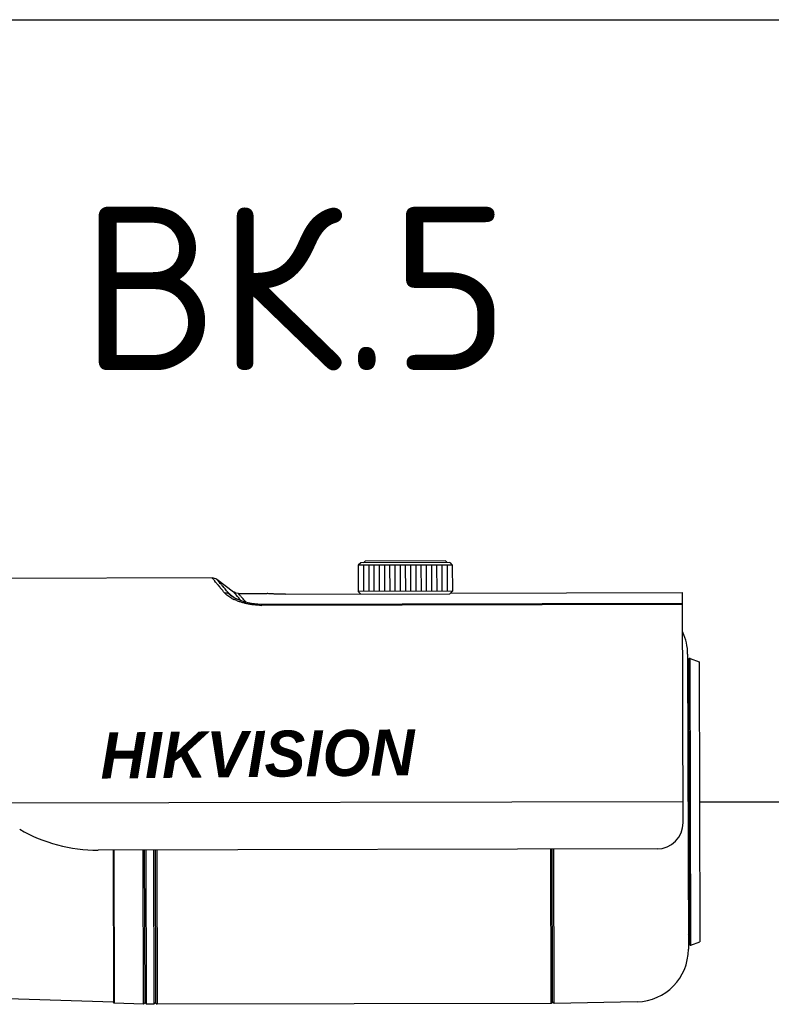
# Model space of a CAD drawing. Header units: millimetres. Extents: x -228268 to 1513407, y -439898 to -137408.
# Tile 88 of 125: x 294129 to 294931, y -286713 to -285663. Entities that reach past the tile are written whole.
import ezdxf
from ezdxf.enums import TextEntityAlignment as Align

# ---------------------------------------------------------------- set-up
doc = ezdxf.new("R2010")
doc.units = ezdxf.units.MM
doc.layers.add('02_AXIS', color=7, linetype='Continuous')
doc.layers.add('Эле-во', color=1, linetype='Continuous', lineweight=30)
doc.styles.add('GOST', font='isocpeur.ttf')
doc.styles.get("Standard").update_dxf_attribs({"font": 'isocpeur.ttf'})

msp = doc.modelspace()

# ---------------------------------------------------------------- linework, layer by layer
at = {"linetype": 'Continuous', "lineweight": 25}
msp.add_line((284719.4697845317, -285662.9520509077), (306831.8389973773, -285662.9520509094), dxfattribs=at)
at = {"color": 7, "linetype": 'Continuous'}
for p, q in [((294493.1372711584, -286242.1692037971), (294490.3546279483, -286244.9645493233)), ((294587.9630754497, -286241.953268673), (294493.1372669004, -286242.1691995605)), ((294497.5958450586, -286240.485639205), (294495.9262588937, -286242.1628462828)), ((294583.4968739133, -286240.290033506), (294497.5958473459, -286240.4856414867)), ((294583.4968761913, -286240.290031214), (294585.1740834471, -286241.9596172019)), ((294587.9630712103, -286241.9532729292), (294590.7584162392, -286244.7359166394)), ((294590.7584207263, -286244.7359121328), (294490.3546234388, -286244.9645448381)), ((294490.3546234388, -286244.9645448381), (294490.4181325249, -286272.8544885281)), ((294495.932612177, -286244.9518430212), (294495.9961212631, -286272.8417867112)), ((294501.5106009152, -286244.9391412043), (294501.5741099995, -286272.8290848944)), ((294507.0885896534, -286244.9264393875), (294507.1520987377, -286272.8163830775)), ((294512.6665783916, -286244.9137375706), (294512.7300874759, -286272.8036812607)), ((294518.2044931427, -286244.9011270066), (294518.2680022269, -286272.7910706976)), ((294523.822555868, -286244.888333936), (294523.8860649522, -286272.778277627)), ((294529.3768244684, -286244.875686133), (294529.4403335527, -286272.765629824)), ((294534.9785333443, -286244.8629303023), (294535.0420424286, -286272.7528739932)), ((294540.5565220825, -286244.8502284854), (294540.6200311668, -286272.7401721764)), ((294546.1345108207, -286244.8375266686), (294546.198019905, -286272.7274703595)), ((294551.7124995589, -286244.8248248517), (294551.7760086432, -286272.7147685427)), ((294557.2904882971, -286244.8121230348), (294557.3539973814, -286272.7020667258)), ((294562.8684770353, -286244.799421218), (294562.9319861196, -286272.689364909)), ((294568.4464657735, -286244.7867194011), (294568.5099748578, -286272.6766630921)), ((294574.0244545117, -286244.7740175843), (294574.087963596, -286272.6639612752)), ((294579.6024432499, -286244.7613157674), (294579.6659523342, -286272.6512594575)), ((294585.1804319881, -286244.7486139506), (294585.2439410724, -286272.6385576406)), ((294590.7584207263, -286244.7359121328), (294590.8219298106, -286272.6258558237)), ((294590.8219298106, -286272.6258558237), (294490.4181325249, -286272.8544885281)), ((294493.2134825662, -286275.6371272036), (294490.418137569, -286272.8544834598)), ((294588.0392863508, -286275.4212011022), (294590.8219247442, -286272.6258507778)), ((294588.798144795, -286274.6588690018), (294836.5520132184, -286274.0947007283)), ((294837.110893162, -286519.5262052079), (294836.5520207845, -286274.0980239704)), ((294412.6266011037, -286275.8206389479), (294588.0392863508, -286275.4212011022)), ((294841.9856796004, -286339.7958761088), (294842.7025496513, -286654.6085595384)), ((294843.805384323, -286649.0011290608), (294843.1140404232, -286345.3982258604)), ((294844.6088079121, -286344.3464976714), (294854.3136315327, -286347.8537585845)), ((294854.3136315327, -286347.8537585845), (294854.9936762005, -286646.4946161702)), ((294809.2844585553, -286547.4796579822), (294212.6542809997, -286548.8382636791)), ((294696.1320309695, -286712.2888420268), (294695.7572069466, -286547.7381745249)), ((294697.8016168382, -286710.6116342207), (294697.4307237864, -286547.7343637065)), ((294699.478503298, -286712.2520167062), (294699.1041770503, -286547.7305530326)), ((294261.0497955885, -286713.2211807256), (294260.6752246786, -286548.7289136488)), ((294262.7184952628, -286711.60237658), (294262.3476022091, -286548.7251054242)), ((294264.3957029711, -286713.2719626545), (294264.0210343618, -286548.7212947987)), ((294271.8301475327, -286548.7035124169), (294272.2048861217, -286713.2541801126)), ((294273.5035796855, -286548.6997017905), (294273.8744684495, -286711.57508927)), ((294275.1770965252, -286548.6958909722), (294275.5516796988, -286713.2465590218)), ((294845.3049261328, -286650.0460388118), (294854.9936762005, -286646.4946161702)), ((294262.718484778, -286711.6023657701), (294261.0497850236, -286713.2211698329)), ((294262.7185079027, -286711.6023633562), (294264.3957157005, -286713.271949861)), ((294273.8744600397, -286711.5769597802), (294272.2048733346, -286713.2541673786)), ((294273.8744150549, -286711.577031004), (294275.551621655, -286713.2466174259)), ((294697.8016747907, -286710.6116926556), (294696.1320892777, -286712.2889001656)), ((294697.8015671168, -286710.611685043), (294699.4784531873, -286712.2520679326)), ((294788.0231544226, -286710.5047667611), (294699.478503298, -286712.2520167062))]:
    msp.add_line(p, q, dxfattribs=at)
at = {"color": 9, "linetype": 'Continuous'}
for p, q in [((294387.5525181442, -286287.6761294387), (294387.5501915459, -286286.6542853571)), ((294845.3049261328, -286650.0460388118), (294844.6088079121, -286344.3464976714)), ((294843.22615017, -286639.5891222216), (294842.5776768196, -286354.8127730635)), ((294837.0600858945, -286497.2142502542), (294080.7491982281, -286498.9364700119))]:
    msp.add_line(p, q, dxfattribs=at)
at = {"color": 7, "linetype": 'Continuous'}
for centre, radius, start, end in [((294786.2057921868, -286339.9228802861), 55.78003199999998, 0.1304686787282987, 25.1814873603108), ((294844.2296381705, -286345.3956854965), 1.11560064, 70.13046989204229, 180.1304697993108), ((294843.1376757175, -286355.7776388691), 1.11560064, 120.130470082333, 180.1304708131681), ((294842.017677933, -286353.8479072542), 1.11560064, 300.1304696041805, 0.1304681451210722), ((294212.273226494, -286381.4986015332), 167.340096, 240.1304698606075, 270.1304698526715), ((294809.220949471, -286519.5897142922), 27.89001599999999, 270.1304698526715, 0.1304697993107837), ((294843.7817490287, -286638.6217160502), 1.11560064, 180.1304688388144, 240.1304696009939), ((294842.6705513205, -286640.5565283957), 1.11560064, 0.1304715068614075, 60.13047010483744), ((294844.9209820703, -286648.9985886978), 1.11560064, 180.1304697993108, 290.130469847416), ((294786.922662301, -286654.7355916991), 55.78003199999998, 271.1304698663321, 0.1304709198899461)]:
    msp.add_arc(centre, radius, start, end, dxfattribs=at)
at = {"layer": '02_AXIS', "color": 7, "linetype": 'Continuous'}
for p, q in [((294334.4830736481, -286258.5039250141), (294109.2238633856, -286259.0168699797)), ((294357.3308242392, -286273.512461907), (294339.4510278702, -286260.1661228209)), ((294362.4074585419, -286275.1743904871), (294393.1028883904, -286275.1044929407)), ((294393.7337757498, -286275.1514060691), (294393.1019088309, -286275.1044951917)), ((294352.6837216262, -286275.4874128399), (294359.9086005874, -286280.6749026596)), ((294356.3237529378, -286278.6416467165), (294356.3053840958, -286278.6288495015)), ((294836.5782846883, -286285.6317878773), (294387.5501915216, -286286.6542841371)), ((294836.5806115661, -286286.653633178), (294387.5525181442, -286287.6761294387)), ((294228.8796697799, -286548.8013163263), (294229.2492027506, -286711.0813086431)), ((294229.402023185, -286548.8001268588), (294229.7741069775, -286712.2003096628)), ((294229.2492027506, -286711.0813086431), (294056.840196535, -286705.4536990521)), ((294229.7741069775, -286712.2003096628), (294229.2492027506, -286711.0813086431)), ((294261.0497955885, -286713.2211807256), (294229.7741069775, -286712.2003096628)), ((294272.2048861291, -286713.2541801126), (294264.3957029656, -286713.2719626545)), ((294696.1320308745, -286712.2888420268), (294275.5516797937, -286713.2465590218))]:
    msp.add_line(p, q, dxfattribs=at)
for points in [[(294362.3547713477, -286275.1745255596), (294362.0763879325, -286275.1705274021), (294359.8076985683, -286274.7835007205), (294357.7305187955, -286273.7931698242), (294357.3307542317, -286273.5125556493)], [(294387.550191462, -286286.6542725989), (294383.2562991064, -286286.5325846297), (294376.3538185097, -286285.7953496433), (294369.5173945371, -286284.3379616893), (294363.4522850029, -286282.337099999), (294358.7003227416, -286280.1081489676), (294356.3054263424, -286278.6288801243)]]:
    msp.add_lwpolyline(points, dxfattribs=at)
for centre, radius, start, end in [((294334.4461462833, -286266.8710523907), 8.367007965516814, 53.26057215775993, 90.13033783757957), ((294378.1101098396, -286238.6239582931), 47.40634975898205, 241.33786309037, 244.2272424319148), ((292494.8707576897, -287886.0511099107), 2463.541509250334, 40.59458673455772, 40.79607029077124), ((294387.394061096, -286212.055494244), 75.62080121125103, 268.003169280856, 270.1200585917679)]:
    msp.add_arc(centre, radius, start, end, dxfattribs=at)
for points, start_tangent, end_tangent in [([(294337.3262429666, -286261.9510562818), (294337.1136553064, -286261.6979620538), (294335.7978576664, -286260.1303011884), (294334.9148483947, -286259.0805265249), (294334.4774119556, -286258.5634075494), (294334.4773087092, -286258.563286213)], (-0.643196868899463, 0.7657008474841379), (-0.7634181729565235, -0.6459045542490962)), ([(294347.6310773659, -286274.296875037), (294343.8273931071, -286269.7156400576), (294341.0017391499, -286266.3307561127), (294338.8300763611, -286263.7411897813), (294337.3262429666, -286261.9510562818)], (-0.6378587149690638, 0.7701534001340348), (-0.6431968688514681, 0.7657008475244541)), ([(294352.6837216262, -286275.4874128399), (294348.871133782, -286271.0413569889), (294346.04097417, -286267.7583656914), (294343.8654003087, -286265.2468844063), (294342.145164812, -286263.2650419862), (294340.8264222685, -286261.7444979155), (294339.9409566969, -286260.7258863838), (294339.5017320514, -286260.2237399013), (294339.5016284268, -286260.2236222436)], (-0.6501247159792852, 0.7598275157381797), (-0.7525420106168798, -0.6585442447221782)), ([(294347.6310773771, -286274.2968797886), (294349.4370074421, -286274.2975370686), (294351.1506904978, -286274.7013256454), (294352.6837202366, -286275.487414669)], (0.9938645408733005, 0.1106041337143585), (0.8261553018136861, -0.5634424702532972)), ([(294355.3719508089, -286280.2212913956), (294353.2540017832, -286278.9795977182), (294351.2050935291, -286277.5819594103), (294349.3041796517, -286276.0285219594), (294347.6310773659, -286274.296875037)], (-0.8772210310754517, 0.4800867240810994), (-0.6376842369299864, 0.7702978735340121)), ([(294359.8698456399, -286276.450287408), (294358.7818388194, -286275.1901809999), (294357.9272041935, -286274.2017635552), (294357.4237224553, -286273.6201414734)], (-0.6534077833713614, 0.7570061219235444), (-0.756446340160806, -0.6540557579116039)), ([(294370.7512764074, -286284.6007575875), (294370.2334224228, -286284.0163475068), (294368.835569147, -286282.4414235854), (294367.4541099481, -286280.8879464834), (294366.126916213, -286279.3975950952), (294364.8970656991, -286278.0189436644), (294363.8076496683, -286276.7988374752), (294362.9521784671, -286275.84193861), (294362.4479714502, -286275.2787939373)], (-0.6630313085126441, 0.7485916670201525), (-0.7492475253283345, -0.6622900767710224)), ([(294412.6266011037, -286275.8206389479), (294407.4732465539, -286275.7792954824), (294402.7255832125, -286275.6473280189), (294398.672838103, -286275.4635855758), (294395.6253071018, -286275.2823964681), (294393.7370679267, -286275.1516486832), (294393.1019088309, -286275.1044951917)], (-0.9999974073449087, -0.002277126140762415), (0.005878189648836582, -0.999982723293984)), ([(294356.305388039, -286278.6288438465), (294356.0289824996, -286278.4336300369), (294354.2632672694, -286277.0457913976), (294352.6837216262, -286275.4874128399)], (-0.8202781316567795, 0.5719648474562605), (-0.6588854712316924, 0.7522432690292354)), ([(294384.7591135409, -286287.6303751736), (294382.2265092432, -286287.5014505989), (294379.9612660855, -286287.3165744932), (294377.9351090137, -286287.0946143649), (294376.0449172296, -286286.8374855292), (294374.1800619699, -286286.5341655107), (294372.3271788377, -286286.1821864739), (294370.5236357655, -286285.7909694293), (294368.7671815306, -286285.3631494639), (294367.0346781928, -286284.8944044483), (294365.2843637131, -286284.3712745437), (294363.4732880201, -286283.7735196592), (294361.570558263, -286283.0771159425), (294359.5727409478, -286282.2619681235), (294357.4976879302, -286281.3145902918)], (-0.9993991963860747, 0.03465899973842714), (-0.900307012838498, 0.4352554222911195))]:
    msp.add_spline(points, degree=3, dxfattribs=dict(at, start_tangent=start_tangent, end_tangent=end_tangent))
at = {"layer": 'Эле-во', "ltscale": 10000}
msp.add_line((294854.6536538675, -286497.1741873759), (295203.2788538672, -286497.1741873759), dxfattribs=at)

# ---------------------------------------------------------------- texts
at = {"ltscale": 100, "style": 'GOST'}
msp.add_text('ВК.5', height=174.3126, dxfattribs=at).set_placement((294423.1402398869, -285949.501485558), align=Align.MIDDLE_CENTER)
at = {"insert": (294214.9356547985, -286423.4110596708), "char_height": 49.06783191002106, "attachment_point": 1, "rotation": 0.6132334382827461}
msp.add_mtext_dynamic_manual_height_columns('{\\fEras Demi ITC|b1|i1|c204|p34;\\C1;HIK\\C256;VISION}', width=6.903467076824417, gutter_width=1.3945008, heights=[0.9843225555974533], dxfattribs=at)

doc.saveas('drawing.dxf')
